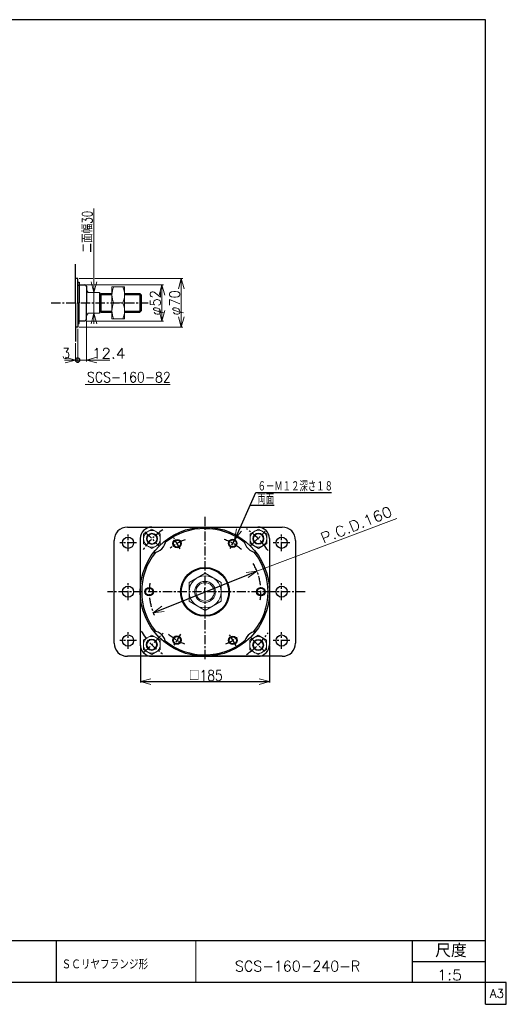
# Model space of a CAD drawing. Header units: millimetres. Extents: x -985 to 985, y -705 to 705.
# Tile 3 of 3: x 288 to 985, y -705 to 705. Entities that reach past the tile are written whole.
import ezdxf
from ezdxf.enums import TextEntityAlignment as Align

# ---------------------------------------------------------------- set-up
doc = ezdxf.new("R2010")
doc.units = ezdxf.units.MM
doc.header["$LTSCALE"] = 0.416667
doc.linetypes.add('CENTER', pattern=[50.8, 31.75, -6.35, 6.35, -6.35])
doc.layers.add('ZUWAKU', color=7, linetype='Continuous')
doc.styles.add('dcStyle0', font='txt.shx', dxfattribs={"width": 0.714286, "bigfont": 'bigfont'})

# ---------------------------------------------------------------- blocks, each defined once
blk = doc.blocks.new('DC_GROUP_Φ160_1')
at = {"color": 4, "linetype": 'Continuous', "lineweight": 18}
for p, q in [((460.9, -242.7), (475.9, -238.7)), ((475.9, -246.8), (460.9, -242.7)), ((460.9, -242.7), (475.9, -242.7))]:
    blk.add_line(p, q, dxfattribs=at)
blk = doc.blocks.new('DC_GROUP_Φ160_2')
at = {"color": 4, "linetype": 'Continuous', "lineweight": 18}
for p, q in [((630.9, -238.7), (645.9, -242.7)), ((645.9, -242.7), (630.9, -246.8)), ((645.9, -242.7), (630.9, -242.7))]:
    blk.add_line(p, q, dxfattribs=at)
blk = doc.blocks.new('DC_GROUP_Φ160_3')
at = {"color": 4, "linetype": 'Continuous', "lineweight": 18}
for p, q in [((460.9, -242.7), (475.9, -238.7)), ((475.9, -246.8), (460.9, -242.7)), ((460.9, -242.7), (475.9, -242.7))]:
    blk.add_line(p, q, dxfattribs=at)
blk = doc.blocks.new('DC_GROUP_Φ160_4')
at = {"color": 4, "linetype": 'Continuous', "lineweight": 18}
for p, q in [((630.9, -238.7), (645.9, -242.7)), ((645.9, -242.7), (630.9, -246.8)), ((645.9, -242.7), (630.9, -242.7))]:
    blk.add_line(p, q, dxfattribs=at)
blk = doc.blocks.new('DC_GROUP_Φ160_5')
at = {"color": 4, "linetype": 'Continuous', "lineweight": 18}
for p, q in [((479.2, -144.4), (491.6, -135)), ((479.2, -144.4), (493.1, -138.8)), ((494.6, -142.5), (479.2, -144.4))]:
    blk.add_line(p, q, dxfattribs=at)
blk = doc.blocks.new('DC_GROUP_Φ160_6')
at = {"color": 4, "linetype": 'Continuous', "lineweight": 18}
for p, q in [((612.2, -86.4), (627.6, -84.5)), ((627.6, -84.5), (613.7, -90.1)), ((627.6, -84.5), (615.2, -93.9))]:
    blk.add_line(p, q, dxfattribs=at)
blk = doc.blocks.new('DC_GROUP_Φ160_7')
at = {"color": 4, "linetype": 'Continuous', "lineweight": 18}
for p, q in [((595.8, -39.6), (598.3, -24.3)), ((595.8, -39.6), (602, -26)), ((605.6, -27.6), (595.8, -39.6))]:
    blk.add_line(p, q, dxfattribs=at)
blk = doc.blocks.new('DC_GROUP_Φ160_11')
at = {"color": 4, "linetype": 'Continuous', "lineweight": 25}
for radius in [6, 5.1]:
    blk.add_circle((633.3, -114.2), radius, dxfattribs=at)
blk = doc.blocks.new('DC_GROUP_Φ160_12')
at = {"color": 4, "linetype": 'Continuous', "lineweight": 25}
for radius in [6, 5.1]:
    blk.add_circle((593.2, -183.8), radius, dxfattribs=at)
blk = doc.blocks.new('DC_GROUP_Φ160_13')
at = {"color": 4, "linetype": 'Continuous', "lineweight": 25}
for radius in [6, 5.1]:
    blk.add_circle((513.1, -183.5), radius, dxfattribs=at)
blk = doc.blocks.new('DC_GROUP_Φ160_14')
at = {"color": 4, "linetype": 'Continuous', "lineweight": 25}
for radius in [6, 5.1]:
    blk.add_circle((473.3, -114.1), radius, dxfattribs=at)
blk = doc.blocks.new('DC_GROUP_Φ160_15')
at = {"color": 4, "linetype": 'Continuous', "lineweight": 25}
for radius in [6, 5.1]:
    blk.add_circle((513.3, -45.2), radius, dxfattribs=at)
blk = doc.blocks.new('DC_GROUP_Φ160_16')
at = {"color": 4, "linetype": 'Continuous', "lineweight": 25}
for radius in [6, 5.1]:
    blk.add_circle((593.1, -44.9), radius, dxfattribs=at)
blk = doc.blocks.new('DC_GROUP_Φ160_17')
at = {"color": 4, "linetype": 'Continuous', "lineweight": 13}
for p, q in [((553.4, -87.8), (530.4, -101.1)), ((576.4, -101.1), (553.4, -87.8)), ((530.4, -101.1), (530.4, -127.7)), ((576.4, -127.7), (576.4, -101.1)), ((530.4, -127.7), (553.4, -141)), ((553.4, -141), (576.4, -127.7))]:
    blk.add_line(p, q, dxfattribs=at)
for radius in [23, 15, 13.1]:
    blk.add_circle((553.4, -114.4), radius, dxfattribs=at)
blk = doc.blocks.new('DC_GROUP_Φ160_18')
at = {"color": 4, "linetype": 'Continuous', "lineweight": 13}
for p, q in [((477.3, -24.6), (465.3, -31.5)), ((489.3, -31.5), (477.3, -24.6)), ((465.3, -31.5), (465.3, -45.4)), ((489.3, -45.4), (489.3, -31.5)), ((465.3, -45.4), (477.3, -52.3)), ((477.3, -52.3), (489.3, -45.4))]:
    blk.add_line(p, q, dxfattribs=at)
for radius in [12, 8, 6.92]:
    blk.add_circle((477.3, -38.4), radius, dxfattribs=at)
blk = doc.blocks.new('DC_GROUP_Φ160_19')
at = {"color": 4, "linetype": 'Continuous', "lineweight": 13}
for p, q in [((477.1, -176.3), (465.1, -183.2)), ((465.1, -183.2), (465.1, -197)), ((489.1, -183.2), (477.1, -176.3)), ((489.1, -197), (489.1, -183.2)), ((465.1, -197), (477.1, -204)), ((477.1, -204), (489.1, -197))]:
    blk.add_line(p, q, dxfattribs=at)
for radius in [12, 8, 6.92]:
    blk.add_circle((477.1, -190.1), radius, dxfattribs=at)
blk = doc.blocks.new('DC_GROUP_Φ160_20')
at = {"color": 4, "linetype": 'Continuous', "lineweight": 13}
for p, q in [((629.5, -176.6), (617.5, -183.5)), ((641.5, -183.5), (629.5, -176.6)), ((617.5, -183.5), (617.5, -197.4)), ((641.5, -197.4), (641.5, -183.5)), ((617.5, -197.4), (629.5, -204.3)), ((629.5, -204.3), (641.5, -197.4))]:
    blk.add_line(p, q, dxfattribs=at)
for radius in [12, 8, 6.92]:
    blk.add_circle((629.5, -190.5), radius, dxfattribs=at)
blk = doc.blocks.new('DC_GROUP_Φ160_21')
at = {"color": 4, "linetype": 'Continuous', "lineweight": 13}
for p, q in [((629.8, -24.4), (617.8, -31.3)), ((641.8, -31.3), (629.8, -24.4)), ((617.8, -31.3), (617.8, -45.1)), ((641.8, -45.1), (641.8, -31.3)), ((617.8, -45.1), (629.8, -52.1)), ((629.8, -52.1), (641.8, -45.1))]:
    blk.add_line(p, q, dxfattribs=at)
for radius in [12, 8, 6.92]:
    blk.add_circle((629.8, -38.2), radius, dxfattribs=at)
blk = doc.blocks.new('DC_GROUP_Φ160_25')
at = {"color": 4, "linetype": 'Continuous', "lineweight": 13}
for p, q in [((438, 322.5), (420, 322.5)), ((420, 322.5), (420, 276.5)), ((438, 276.5), (438, 322.5)), ((422.6, 299.5), (435.3, 299.5)), ((420, 276.5), (438, 276.5))]:
    blk.add_line(p, q, dxfattribs=at)
for centre, start, end in [((446.4, 311), 154.1759, 205.8241), ((411.6, 311), 334.1759, 25.8241), ((446.4, 288), 154.1759, 205.8241), ((411.6, 288), 334.1759, 25.8241)]:
    blk.add_arc(centre, 26.4, start, end, dxfattribs=at)
blk = doc.blocks.new('DC_GROUP_Φ160_27')
at = {"color": 4, "linetype": 'Continuous', "lineweight": 18}
for p, q in [((353, 221.7), (368, 217.6)), ((368, 217.6), (353, 213.6)), ((368, 217.6), (353, 217.6))]:
    blk.add_line(p, q, dxfattribs=at)
blk = doc.blocks.new('DC_GROUP_Φ160_28')
at = {"color": 4, "linetype": 'Continuous', "lineweight": 18}
for p, q in [((383.4, 217.6), (398.4, 221.7)), ((398.4, 213.6), (383.4, 217.6)), ((383.4, 217.6), (398.4, 217.6))]:
    blk.add_line(p, q, dxfattribs=at)
blk = doc.blocks.new('DC_GROUP_Φ160_30')
at = {"color": 4, "linetype": 'Continuous', "lineweight": 25}
for start, end in [(0, 180), (180, 0)]:
    blk.add_arc((371, 217.6), 3.12, start, end, dxfattribs=at)
blk = doc.blocks.new('DC_GROUP_Φ160_29')
at = {"color": 4, "linetype": 'Continuous', "lineweight": 18}
blk.add_line((377.2, 217.6), (383.5, 217.6), dxfattribs=at)
at = {"linetype": 'Continuous'}
blk.add_blockref('DC_GROUP_Φ160_30', (0, 0), dxfattribs=at)
blk = doc.blocks.new('DC_GROUP_Φ160_26')
at = {"color": 4, "linetype": 'Continuous', "lineweight": 13}
for p, q in [((383.4, 273.5), (383.4, 215.6)), ((371, 262.5), (371, 215.6)), ((368, 242), (368, 215.6)), ((352.2, 217.6), (368, 217.6)), ((368, 217.6), (371, 217.6)), ((371, 217.6), (383.4, 217.6)), ((417.2, 217.6), (383.4, 217.6))]:
    blk.add_line(p, q, dxfattribs=at)
at = {"linetype": 'Continuous'}
for name in ['DC_GROUP_Φ160_27', 'DC_GROUP_Φ160_29', 'DC_GROUP_Φ160_28']:
    blk.add_blockref(name, (0, 0), dxfattribs=at)
at = {"color": 4, "style": 'dcStyle0', "width": 0.8}
for s, p, p2 in [('3', (348.2, 219.6), (360.2, 219.6)), ('12.4', (391.2, 219.6), (439.2, 219.6))]:
    blk.add_text(s, height=15, dxfattribs=at).set_placement(p, p2, align=Align.FIT)
blk = doc.blocks.new('DC_GROUP_Φ160_33')
at = {"color": 4, "linetype": 'Continuous', "lineweight": 18}
for p, q in [((394.1, 314.5), (390.1, 329.5)), ((398.2, 329.5), (394.1, 314.5)), ((394.1, 314.5), (394.1, 329.5))]:
    blk.add_line(p, q, dxfattribs=at)
blk = doc.blocks.new('DC_GROUP_Φ160_34')
at = {"color": 4, "linetype": 'Continuous', "lineweight": 18}
for p, q in [((390.1, 269.5), (394.1, 284.5)), ((394.1, 284.5), (398.2, 269.5)), ((394.1, 284.5), (394.1, 269.5))]:
    blk.add_line(p, q, dxfattribs=at)
blk = doc.blocks.new('DC_GROUP_Φ160_32')
at = {"color": 4, "linetype": 'Continuous', "lineweight": 13}
for p, q in [((394.1, 434.8), (394.1, 314.5)), ((394.1, 284.5), (394.1, 314.5)), ((394.1, 274.5), (394.1, 284.5))]:
    blk.add_line(p, q, dxfattribs=at)
at = {"linetype": 'Continuous'}
for name in ['DC_GROUP_Φ160_33', 'DC_GROUP_Φ160_34']:
    blk.add_blockref(name, (0, 0), dxfattribs=at)
at = {"color": 4, "style": 'dcStyle0', "width": 0.714286}
blk.add_text('二面幅30', height=15, rotation=90, dxfattribs=at).set_placement((392.1, 371.3), (392.1, 431.3), align=Align.FIT)
blk = doc.blocks.new('DC_GROUP_Φ160_36')
at = {"color": 4, "linetype": 'Continuous', "lineweight": 18}
for p, q in [((491.7, 273.5), (487.7, 288.5)), ((495.7, 288.5), (491.7, 273.5)), ((491.7, 273.5), (491.7, 288.5))]:
    blk.add_line(p, q, dxfattribs=at)
blk = doc.blocks.new('DC_GROUP_Φ160_37')
at = {"color": 4, "linetype": 'Continuous', "lineweight": 18}
for p, q in [((487.7, 310.5), (491.7, 325.5)), ((491.7, 325.5), (495.7, 310.5)), ((491.7, 325.5), (491.7, 310.5))]:
    blk.add_line(p, q, dxfattribs=at)
blk = doc.blocks.new('DC_GROUP_Φ160_35')
at = {"color": 4, "linetype": 'Continuous', "lineweight": 13}
for p, q in [((383.4, 325.5), (392.8, 325.5)), ((395.1, 325.5), (493.7, 325.5)), ((491.7, 273.5), (491.7, 325.5)), ((383.4, 273.5), (493.7, 273.5))]:
    blk.add_line(p, q, dxfattribs=at)
at = {"linetype": 'Continuous'}
for name in ['DC_GROUP_Φ160_37', 'DC_GROUP_Φ160_36']:
    blk.add_blockref(name, (0, 0), dxfattribs=at)
at = {"color": 4, "style": 'dcStyle0', "width": 0.75}
blk.add_text('φ52', height=15, rotation=90, dxfattribs=at).set_placement((489.7, 281.5), (489.7, 317.5), align=Align.FIT)
blk = doc.blocks.new('DC_GROUP_Φ160_39')
at = {"color": 4, "linetype": 'Continuous', "lineweight": 18}
for p, q in [((519.4, 264.5), (515.4, 279.5)), ((523.4, 279.5), (519.4, 264.5)), ((519.4, 264.5), (519.4, 279.5))]:
    blk.add_line(p, q, dxfattribs=at)
blk = doc.blocks.new('DC_GROUP_Φ160_40')
at = {"color": 4, "linetype": 'Continuous', "lineweight": 18}
for p, q in [((515.4, 319.5), (519.4, 334.5)), ((519.4, 334.5), (523.4, 319.5)), ((519.4, 334.5), (519.4, 319.5))]:
    blk.add_line(p, q, dxfattribs=at)
blk = doc.blocks.new('DC_GROUP_Φ160_38')
at = {"color": 4, "linetype": 'Continuous', "lineweight": 13}
for p, q in [((373, 334.5), (392.4, 334.5)), ((395.5, 334.5), (521.4, 334.5)), ((519.4, 264.5), (519.4, 334.5)), ((373, 264.5), (521.4, 264.5))]:
    blk.add_line(p, q, dxfattribs=at)
at = {"linetype": 'Continuous'}
for name in ['DC_GROUP_Φ160_40', 'DC_GROUP_Φ160_39']:
    blk.add_blockref(name, (0, 0), dxfattribs=at)
at = {"color": 4, "style": 'dcStyle0', "width": 0.75}
blk.add_text('φ70', height=15, rotation=90, dxfattribs=at).set_placement((517.4, 281.5), (517.4, 317.5), align=Align.FIT)

msp = doc.modelspace()

# ---------------------------------------------------------------- linework, layer by layer
at = {"color": 4, "linetype": 'Continuous', "lineweight": 25}
for p, q in [((367.97, 299.547), (367.97, 355.141)), ((370.97, 334.547), (367.97, 334.547)), ((370.97, 299.547), (370.97, 334.547)), ((370.97, 329.047), (373.07, 329.047)), ((370.97, 324.797), (370.97, 325.547)), ((370.97, 324.797), (373.07, 324.797)), ((373.07, 329.047), (373.07, 299.547)), ((373.07, 325.547), (381.37, 325.547)), ((383.37, 323.547), (383.37, 299.547)), ((401.97, 314.547), (401.97, 284.547)), ((401.97, 311.432), (404.22, 311.432)), ((404.22, 313.032), (404.22, 286.032)), ((404.22, 313.032), (419.97, 313.032)), ((404.22, 311.432), (419.97, 311.432)), ((437.97, 313.032), (459.97, 313.032)), ((437.97, 311.432), (461.57, 311.432)), ((461.97, 311.032), (459.97, 313.032)), ((459.97, 313.032), (459.97, 286.032)), ((461.97, 311.032), (461.97, 288.032)), ((367.97, 299.547), (367.97, 243.954)), ((370.97, 299.547), (370.97, 264.547)), ((373.07, 270.047), (373.07, 299.547)), ((383.37, 275.547), (383.37, 299.547)), ((401.97, 287.632), (404.22, 287.632)), ((404.22, 287.632), (419.97, 287.632)), ((404.22, 286.032), (419.97, 286.032)), ((437.97, 287.632), (461.57, 287.632)), ((437.97, 286.032), (459.97, 286.032)), ((461.97, 288.032), (459.97, 286.032)), ((370.97, 274.297), (370.97, 273.547)), ((370.97, 274.297), (373.07, 274.297)), ((370.97, 270.047), (373.07, 270.047)), ((373.07, 273.547), (381.37, 273.547)), ((370.97, 264.547), (367.97, 264.547)), ((595.834, -39.641), (626.261, 28.132)), ((626.261, 28.132), (734.711, 28.132)), ((618.089, 9.931), (652.388, 9.931)), ((442.075, -21.616), (664.075, -21.616)), ((477.077, -21.616), (629.077, -21.616)), ((423.075, -187.616), (423.075, -40.616)), ((460.577, -38.116), (460.577, -190.116)), ((645.577, -38.116), (645.577, -190.116)), ((683.075, -40.616), (683.075, -187.616)), ((479.208, -144.367), (627.6, -84.536)), ((553.077, -114.141), (553.077, -109.141)), ((460.862, -191.05), (460.862, -243.949)), ((645.89, -191.05), (645.89, -243.949)), ((664.075, -206.616), (442.075, -206.616)), ((477.077, -206.616), (629.077, -206.616)), ((460.862, -242.749), (645.89, -242.749)), ((460.862, -242.749), (645.89, -242.749))]:
    msp.add_line(p, q, dxfattribs=at)
at = {"color": 4, "linetype": 'Continuous', "lineweight": 13}
for p, q in [((383.37, 317.062), (383.831, 317.062)), ((385.97, 314.547), (383.831, 317.062)), ((385.97, 314.547), (383.831, 317.062)), ((385.97, 314.547), (401.97, 314.547)), ((419.97, 313.032), (419.97, 286.032)), ((383.37, 282.032), (383.831, 282.032)), ((383.831, 282.032), (385.97, 284.547)), ((383.831, 282.032), (385.97, 284.547)), ((385.97, 284.547), (401.97, 284.547)), ((503.599, 182.526), (381.804, 182.526)), ((627.6, -84.536), (828.111, -9.136))]:
    msp.add_line(p, q, dxfattribs=at)
at = {"color": 4, "linetype": 'CENTER', "lineweight": 25}
for p, q in [((333.073, 299.547), (472.065, 299.547)), ((553.077, -6.942), (553.077, -212.155)), ((467.13, -28.186), (487.257, -48.312)), ((619.193, -47.988), (639.628, -27.553)), ((443.075, -56.116), (443.075, -32.116)), ((517.514, -52.55), (508.619, -37.144)), ((598.12, -36.11), (588.445, -52.868)), ((663.075, -56.116), (663.075, -32.116)), ((455.075, -44.116), (431.075, -44.116)), ((675.075, -44.116), (651.075, -44.116)), ((443.075, -126.116), (443.075, -102.116)), ((663.075, -126.116), (663.075, -102.116)), ((696.597, -114.116), (413.425, -114.116)), ((443.075, -196.116), (443.075, -172.116)), ((465.404, -201.777), (494.357, -172.824)), ((518.074, -174.754), (508.307, -191.672)), ((597.882, -191.752), (588.011, -174.655)), ((619.684, -180.739), (638.717, -199.773)), ((663.075, -196.116), (663.075, -172.116)), ((455.075, -184.116), (431.075, -184.116)), ((675.075, -184.116), (651.075, -184.116))]:
    msp.add_line(p, q, dxfattribs=at)
at = {"color": 4, "linetype": 'Continuous', "lineweight": 25}
for centre, radius in [((553.075, -114.116), 92.5), ((443.075, -44.116), 8), ((663.075, -44.116), 8), ((553.376, -114.397), 35), ((553.376, -114.397), 34), ((443.075, -114.116), 8), ((663.075, -114.116), 8), ((443.075, -184.116), 8), ((663.075, -184.116), 8)]:
    msp.add_circle(centre, radius, dxfattribs=at)
for centre, radius, start, end in [((381.37, 323.547), 2, 0, 90), ((381.37, 275.547), 2, 270, 0), ((442.075, -40.616), 19, 90, 180), ((477.077, -38.116), 16.5, 90, 180), ((553.075, -114.116), 90.5, 51.171346, 128.539093), ((553.376, -114.397), 90.5, 51.40379, 90.189261), ((629.077, -38.116), 16.5, 0, 90), ((664.075, -40.616), 19, 0, 90), ((477.297, -38.434), 20, 275.708862, 354.363621), ((553.376, -114.397), 92.5, 61.853934, 62.93905), ((629.057, -38.151), 20, 187.182441, 263.243425), ((553.075, -114.116), 90.5, 141.53339, 218.759676), ((553.075, -114.116), 90.5, 320.618369, 38.816026), ((477.154, -190.045), 20, 6.59515, 82.971995), ((629.457, -190.475), 20, 99.313926, 170.703476), ((442.075, -187.616), 19, 180, 270), ((477.077, -190.116), 16.5, 180, 270), ((553.075, -114.116), 90.5, 231.246128, 309.399033), ((629.077, -190.116), 16.5, 270, 0), ((629.457, -190.475), 8.25, 329.755737, 330.314444), ((664.075, -187.616), 19, 270, 0)]:
    msp.add_arc(centre, radius, start, end, dxfattribs=at)
at = {"color": 4, "linetype": 'CENTER', "lineweight": 25}
for centre, radius, start, end in [((553.376, -114.397), 107.5, 124.367185, 145.588657), ((553.376, -113.836), 107.5, 32.957413, 56.460504), ((553.376, -114.397), 80, 110.912898, 128.598543), ((553.376, -114.397), 80, 49.38235, 69.868534), ((553.376, -114.397), 107.5, 36.02923, 36.238605), ((553.376, -114.397), 80, 351.744683, 30.458007), ((553.376, -114.397), 80, 170.891113, 204.808652), ((553.376, -114.397), 107.5, 211.407651, 235.149179), ((553.376, -114.397), 80, 228.953483, 248.23492), ((553.376, -114.397), 80, 291.734496, 306.947436), ((553.376, -114.397), 107.5, 303.539496, 327.042587), ((553.376, -114.397), 107.5, 235.26996, 235.384552)]:
    msp.add_arc(centre, radius, start, end, dxfattribs=at)
at = {"layer": 'ZUWAKU', "color": 5, "linetype": 'Continuous', "lineweight": 25}
for p, q in [((955, 705), (-985, 705)), ((955, -705), (955, 705)), ((985, -673.75), (-985, -673.75)), ((985, -705), (985, -673.75)), ((955, -705), (985, -705))]:
    msp.add_line(p, q, dxfattribs=at)
at = {"layer": 'ZUWAKU', "color": 4, "linetype": 'Continuous', "lineweight": 25}
for p, q in [((0, -613.75), (955, -613.75)), ((340, -613.75), (340, -673.75)), ((850.675, -673.75), (850.675, -613.75)), ((850.675, -643.75), (955, -643.75))]:
    msp.add_line(p, q, dxfattribs=at)
at = {"layer": 'ZUWAKU', "color": 4, "linetype": 'Continuous', "lineweight": 13}
msp.add_line((540, -613.75), (540, -673.75), dxfattribs=at)

# ---------------------------------------------------------------- block references
at = {"linetype": 'Continuous'}
for name in ['DC_GROUP_Φ160_32', 'DC_GROUP_Φ160_38', 'DC_GROUP_Φ160_35', 'DC_GROUP_Φ160_25', 'DC_GROUP_Φ160_26', 'DC_GROUP_Φ160_18', 'DC_GROUP_Φ160_7', 'DC_GROUP_Φ160_21', 'DC_GROUP_Φ160_15', 'DC_GROUP_Φ160_16', 'DC_GROUP_Φ160_6', 'DC_GROUP_Φ160_17', 'DC_GROUP_Φ160_14', 'DC_GROUP_Φ160_11', 'DC_GROUP_Φ160_5', 'DC_GROUP_Φ160_19', 'DC_GROUP_Φ160_13', 'DC_GROUP_Φ160_12', 'DC_GROUP_Φ160_20', 'DC_GROUP_Φ160_1', 'DC_GROUP_Φ160_3', 'DC_GROUP_Φ160_2', 'DC_GROUP_Φ160_4']:
    msp.add_blockref(name, (0, 0), dxfattribs=at)

# ---------------------------------------------------------------- texts
at = {"color": 4, "style": 'dcStyle0'}
for s, width, p, p2 in [('SCS-160-82', 0.8, (384.215, 185.478), (504.215, 185.478)), ('６－Ｍ１２深さ１８', 0.666667, (628.644, 29.379), (736.644, 29.379)), ('両面', 0.666667, (628.277, 11.131), (652.277, 11.131)), (' □185', 0.769231, (518.576, -241.549), (578.576, -241.549)), ('SCS-160-240-R', 0.92, (596.252, -657.862), (775.652, -657.862)), ('1:5', 0.8, (885.687, -670.629), (921.687, -670.629))]:
    msp.add_text(s, height=15, dxfattribs=dict(at, width=width)).set_placement(p, p2, align=Align.FIT)
at = {"color": 4, "style": 'dcStyle0', "width": 0.8}
msp.add_text('P.C.D.160', height=15, rotation=21.959178, dxfattribs=at).set_placement((722.856, -45.447), (823.02, -5.061), align=Align.FIT)
at = {"layer": 'ZUWAKU', "color": 4, "style": 'dcStyle0'}
for s, height, width, p, p2 in [('尺度', 19, 0.991667, (883.075, -637.65), (928.295, -637.65)), ('ＳＣリヤフランジ形', 14.5, 0.791667, (347.837, -654.937), (471.812, -654.937))]:
    msp.add_text(s, height=height, dxfattribs=dict(at, width=width)).set_placement(p, p2, align=Align.FIT)
at = {"layer": 'ZUWAKU', "color": 7, "style": 'dcStyle0', "width": 0.8}
msp.add_text('A3', height=12.5, dxfattribs=at).set_placement((961.537, -695.625), (981.537, -695.625), align=Align.FIT)

doc.saveas('drawing.dxf')
